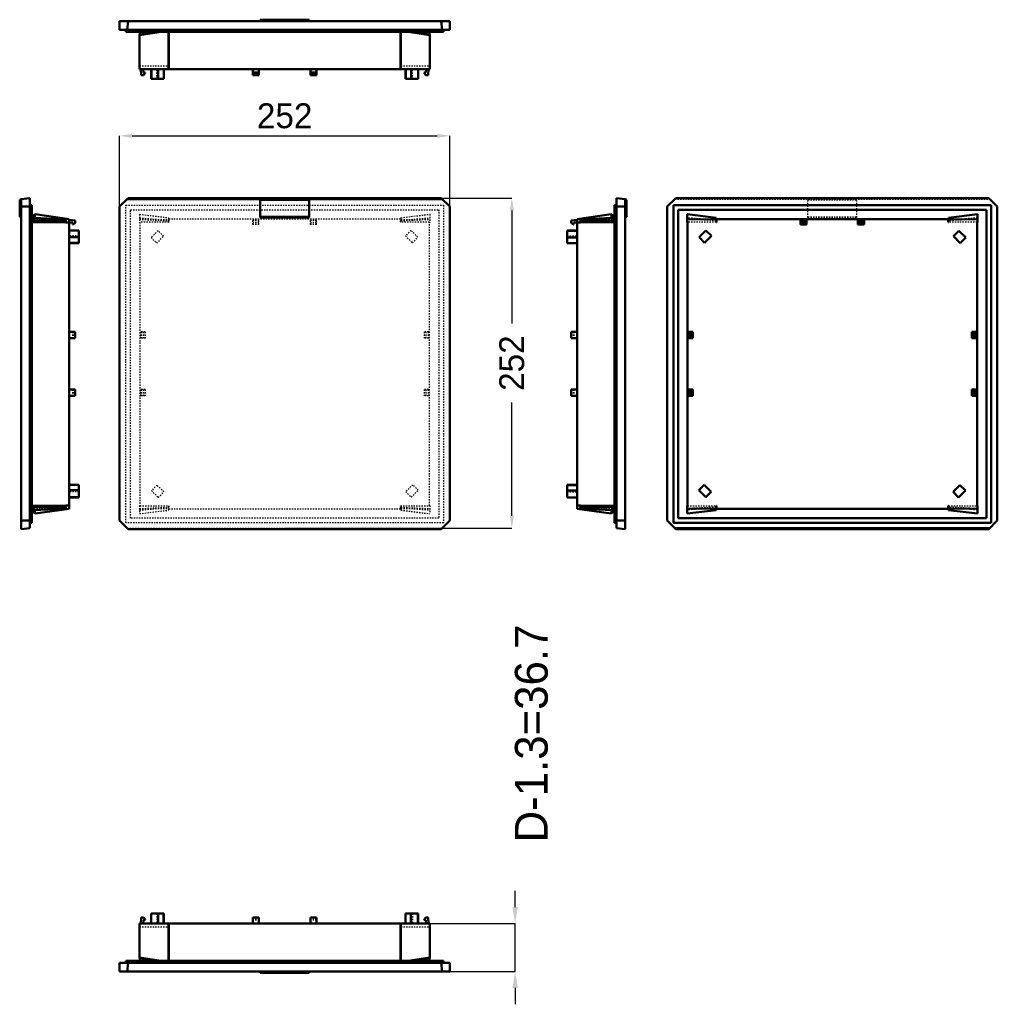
# Model space of a CAD drawing. Header units: millimetres. Extents: x 0 to 746, y -24 to 728.
import ezdxf

# ---------------------------------------------------------------- set-up
doc = ezdxf.new("R2010")
doc.units = ezdxf.units.MM
doc.linetypes.add('Dashed', pattern=[2, 1, -1])
for name, color, linetype, lineweight in [('AM_0', 7, 'Continuous', 50), ('AM_5', 3, 'Continuous', 25), ('AM_9', 6, 'Dashed', 25)]:
    doc.layers.add(name, color=color, linetype=linetype, lineweight=lineweight)
doc.dimstyles.new('ISO-25', dxfattribs={"dimtxt": 2.5, "dimasz": 2.5, "dimexe": 1.25, "dimexo": 0.625, "dimtad": 1, "dimtxsty": 'Standard', "dimcen": 2.5, "dimadec": 0, "dimazin": 0, "dimtfac": 1, "dimtmove": 0, "dimatfit": 3, "dimfxl": 1, "dimarcsym": 0})

# ---------------------------------------------------------------- blocks, each defined once
blk = doc.blocks.new('1_EFA250_300R5_0__0_in_EFA250_300R5_0__1300')
at = {"layer": 'AM_0'}
for p, q in [((110.1, 45.25), (100.36, 45.25)), ((100.36, 45.25), (100.36, 37.75)), ((105.64, 45.25), (105.64, 37.75)), ((109.88, 45.25), (109.88, 37.75)), ((110.1, 45.25), (110.1, 37.75)), ((304.29, 45.25), (294.55, 45.25)), ((294.55, 45.25), (294.55, 37.75)), ((298.79, 45.25), (298.79, 37.75)), ((304.07, 45.25), (304.07, 37.75)), ((304.29, 45.25), (304.29, 37.75)), ((91.56, 37.75), (313.09, 37.75)), ((91.56, 37.75), (91.56, 11.3)), ((92.72, 42.25), (92.41, 37.75)), ((94.48, 42.25), (92.72, 42.25)), ((94.38, 37.75), (94.42, 40.33)), ((94.42, 40.33), (95.87, 40.46)), ((95.87, 40.85), (94.48, 42.25)), ((95.87, 40.46), (95.87, 40.85)), ((113.56, 37.75), (113.56, 9.25)), ((113.83, 37.75), (113.83, 9.25)), ((177.93, 42.25), (177.93, 37.75)), ((182.72, 42.25), (177.93, 42.25)), ((182.72, 42.25), (182.72, 37.75)), ((221.93, 42.25), (221.93, 37.75)), ((226.72, 42.25), (221.93, 42.25)), ((226.72, 42.25), (226.72, 37.75)), ((290.82, 37.75), (290.82, 9.25)), ((291.09, 37.75), (291.09, 9.25)), ((310.17, 42.25), (308.77, 40.85)), ((308.77, 40.85), (308.77, 40.46)), ((308.77, 40.46), (310.23, 40.33)), ((311.93, 42.25), (310.17, 42.25)), ((310.23, 40.33), (310.27, 37.75)), ((312.24, 37.75), (311.93, 42.25)), ((313.09, 37.75), (313.09, 11.3)), ((328.32, 7.75), (76.32, 7.75)), ((76.32, 1.05), (76.32, 7.75)), ((323.57, 9.25), (81.07, 9.25)), ((81.07, 7.75), (81.07, 9.25)), ((82.82, 7.75), (82.12, 1.05)), ((91.56, 11.72), (108.13, 9.25)), ((91.56, 11.3), (105.9, 9.25)), ((91.82, 11.26), (91.82, 9.25)), ((296.52, 9.25), (313.09, 11.72)), ((298.75, 9.25), (313.09, 11.3)), ((312.82, 11.26), (312.82, 9.25)), ((322.53, 1.05), (321.83, 7.75)), ((323.57, 7.75), (323.57, 9.25)), ((328.32, 1.05), (328.32, 7.75)), ((328.32, 1.05), (76.32, 1.05)), ((183.64, 1.05), (183.64, 0)), ((221.01, 0), (183.64, 0)), ((221.01, 1.05), (221.01, 0))]:
    blk.add_line(p, q, dxfattribs=at)
at = {"layer": 'AM_9'}
for p, q in [((100.58, 45.25), (100.58, 37.75)), ((104.6, 45.25), (104.6, 37.75)), ((104.82, 45.25), (104.82, 37.75)), ((105.86, 45.25), (105.86, 37.75)), ((294.77, 45.25), (294.77, 37.75)), ((299.01, 45.25), (299.01, 37.75)), ((299.83, 45.25), (299.83, 37.75)), ((300.05, 45.25), (300.05, 37.75)), ((91.82, 37.75), (91.82, 11.26)), ((182.72, 40.85), (177.93, 40.85)), ((182.72, 40.46), (177.93, 40.46)), ((182.72, 40.33), (177.93, 40.33)), ((226.72, 40.85), (221.93, 40.85)), ((226.72, 40.46), (221.93, 40.46)), ((226.72, 40.33), (221.93, 40.33)), ((312.82, 11.26), (312.82, 37.75)), ((91.56, 35.25), (113.56, 35.25)), ((291.09, 35.25), (313.09, 35.25)), ((82.82, 1.05), (82.12, 7.75)), ((84.57, 7.75), (84.57, 9.25)), ((91.82, 9.25), (91.82, 7.75)), ((105.9, 9.25), (113.56, 8.16)), ((108.13, 9.25), (113.56, 8.44)), ((113.56, 9.25), (113.56, 8.16)), ((113.83, 9.25), (113.83, 7.75)), ((290.82, 9.25), (290.82, 7.75)), ((291.09, 8.16), (298.75, 9.25)), ((291.09, 9.25), (291.09, 8.16)), ((291.09, 8.44), (296.52, 9.25)), ((312.82, 9.25), (312.82, 7.75)), ((320.07, 7.75), (320.07, 9.25)), ((322.53, 7.75), (321.83, 1.05))]:
    blk.add_line(p, q, dxfattribs=at)
blk = doc.blocks.new('2_EFA250_300R5_0__0_in_EFA250_300R5_0__1300')
at = {"layer": 'AM_0'}
for p, q in [((1.05, 590.65), (0, 590.12)), ((0, 590.12), (0, 577.32)), ((1.05, 590.82), (7.75, 591.53)), ((1.05, 338.82), (1.05, 590.82)), ((7.75, 339.53), (7.75, 591.53)), ((1.05, 585.03), (7.75, 585.03)), ((7.75, 586.15), (9.25, 586.15)), ((9.25, 343.65), (9.25, 586.15)), ((9.25, 577.19), (11.72, 579.18)), ((11.72, 579.18), (11.3, 576.4)), ((37.75, 575.44), (11.72, 579.18)), ((0, 577.32), (1.05, 576.8)), ((9.25, 575.23), (11.3, 576.4)), ((9.25, 574.59), (35.25, 574.32)), ((35.25, 573.16), (9.25, 573.16)), ((11.3, 576.4), (35.25, 575.29)), ((35.25, 575.29), (35.25, 572.95)), ((35.25, 572.95), (37.75, 572.95)), ((37.75, 354.35), (37.75, 575.44)), ((42.25, 574.53), (37.75, 574.85)), ((37.75, 572.85), (40.33, 572.81)), ((40.33, 572.81), (40.46, 571.35)), ((40.46, 571.35), (40.85, 571.35)), ((40.85, 571.35), (42.25, 572.74)), ((42.25, 572.74), (42.25, 574.53)), ((45.25, 566.86), (37.75, 566.86)), ((45.25, 557.12), (45.25, 566.86)), ((45.25, 561.58), (37.75, 561.58)), ((45.25, 557.34), (37.75, 557.34)), ((45.25, 557.12), (37.75, 557.12)), ((37.75, 489.3), (42.25, 489.3)), ((42.25, 489.3), (42.25, 484.5)), ((37.75, 484.5), (42.25, 484.5)), ((37.75, 445.3), (42.25, 445.3)), ((42.25, 445.3), (42.25, 440.5)), ((37.75, 440.5), (42.25, 440.5)), ((45.25, 372.67), (37.75, 372.67)), ((45.25, 368.43), (37.75, 368.43)), ((45.25, 362.93), (45.25, 372.67)), ((45.25, 363.15), (37.75, 363.15)), ((45.25, 362.93), (37.75, 362.93)), ((35.25, 356.63), (9.25, 356.63)), ((35.25, 355.47), (9.25, 355.2)), ((9.25, 354.56), (11.3, 353.39)), ((35.25, 354.5), (11.3, 353.39)), ((11.3, 353.39), (11.72, 350.61)), ((11.72, 350.61), (37.75, 354.35)), ((35.25, 356.85), (35.25, 354.5)), ((37.75, 356.85), (35.25, 356.85)), ((9.25, 352.6), (11.72, 350.61)), ((1.05, 345.32), (7.75, 345.32)), ((7.75, 339.53), (1.05, 338.82)), ((7.75, 343.65), (9.25, 343.65))]:
    blk.add_line(p, q, dxfattribs=at)
at = {"layer": 'AM_9'}
for p, q in [((7.75, 582.65), (9.25, 582.65)), ((37.75, 575.4), (7.75, 575.4)), ((9.25, 573.16), (7.75, 573.16)), ((8.44, 576.54), (8.16, 574.6)), ((8.16, 574.6), (9.25, 575.23)), ((8.16, 574.6), (9.25, 574.59)), ((8.44, 576.54), (9.25, 577.19)), ((11.3, 576.4), (8.44, 576.54)), ((37.75, 575.18), (35.25, 575.29)), ((35.25, 573.16), (37.75, 573.16)), ((45.25, 566.64), (37.75, 566.64)), ((45.25, 562.62), (37.75, 562.62)), ((45.25, 562.4), (37.75, 562.4)), ((45.25, 561.36), (37.75, 561.36)), ((40.33, 489.3), (40.33, 484.5)), ((40.46, 489.3), (40.46, 484.5)), ((40.85, 489.3), (40.85, 484.5)), ((40.33, 445.3), (40.33, 440.5)), ((40.46, 445.3), (40.46, 440.5)), ((40.85, 445.3), (40.85, 440.5)), ((45.25, 372.45), (37.75, 372.45)), ((45.25, 368.21), (37.75, 368.21)), ((45.25, 367.39), (37.75, 367.39)), ((45.25, 367.17), (37.75, 367.17)), ((9.25, 356.63), (7.75, 356.63)), ((37.75, 354.4), (7.75, 354.4)), ((9.25, 355.2), (8.16, 355.19)), ((8.16, 355.19), (8.44, 353.26)), ((8.16, 355.19), (9.25, 354.56)), ((8.44, 353.26), (11.3, 353.39)), ((37.75, 356.63), (35.25, 356.63)), ((35.25, 354.5), (37.75, 354.61)), ((7.75, 347.15), (9.25, 347.15)), ((8.44, 353.26), (9.25, 352.6))]:
    blk.add_line(p, q, dxfattribs=at)
blk = doc.blocks.new('3_EFA250_300R5_0__0_in_EFA250_300R5_0__1300')
at = {"layer": 'AM_0'}
for p, q in [((82.82, 591.53), (76.32, 585.03)), ((322.53, 590.82), (82.12, 590.82)), ((321.83, 591.53), (82.82, 591.53)), ((183.64, 590.65), (221.01, 590.65)), ((183.64, 590.65), (183.64, 576.8)), ((221.01, 590.12), (183.64, 590.12)), ((221.01, 590.65), (221.01, 576.8)), ((328.32, 585.03), (321.83, 591.53)), ((76.32, 585.03), (76.32, 345.32)), ((328.32, 345.32), (328.32, 585.03)), ((221.01, 577.32), (183.64, 577.32)), ((221.01, 576.8), (183.64, 576.8)), ((76.32, 345.32), (82.82, 338.82)), ((82.82, 338.82), (321.83, 338.82)), ((321.83, 338.82), (328.32, 345.32))]:
    blk.add_line(p, q, dxfattribs=at)
at = {"layer": 'AM_9'}
for p, q in [((81.07, 343.65), (81.07, 586.15)), ((81.07, 586.15), (323.57, 586.15)), ((84.57, 582.65), (320.07, 582.65)), ((84.57, 347.15), (84.57, 582.65)), ((91.56, 579.18), (113.56, 576.54)), ((91.56, 579.18), (91.56, 572.95)), ((291.09, 576.54), (313.09, 579.18)), ((313.09, 579.18), (313.09, 572.95)), ((320.07, 582.65), (320.07, 347.15)), ((323.57, 586.15), (323.57, 343.65)), ((91.56, 576.4), (113.56, 574.6)), ((91.56, 575.44), (113.56, 575.18)), ((91.56, 575.29), (113.56, 574.32)), ((91.56, 572.95), (91.82, 572.95)), ((91.82, 573.16), (91.82, 356.63)), ((113.83, 573.16), (91.82, 573.16)), ((113.56, 576.54), (113.56, 573.16)), ((113.83, 575.4), (113.83, 573.16)), ((290.82, 575.4), (113.83, 575.4)), ((177.93, 571.35), (177.93, 574.85)), ((177.93, 574.85), (182.72, 574.85)), ((182.72, 574.53), (177.93, 574.53)), ((182.72, 572.85), (177.93, 572.85)), ((182.72, 572.81), (177.93, 572.81)), ((182.72, 572.74), (177.93, 572.74)), ((182.72, 571.35), (177.93, 571.35)), ((182.72, 571.35), (182.72, 574.85)), ((221.93, 571.35), (221.93, 574.85)), ((221.93, 574.85), (226.72, 574.85)), ((226.72, 574.53), (221.93, 574.53)), ((226.72, 572.85), (221.93, 572.85)), ((226.72, 572.81), (221.93, 572.81)), ((226.72, 572.74), (221.93, 572.74)), ((226.72, 571.35), (221.93, 571.35)), ((226.72, 571.35), (226.72, 574.85)), ((290.82, 573.16), (290.82, 575.4)), ((312.82, 573.16), (290.82, 573.16)), ((291.09, 576.54), (291.09, 573.16)), ((291.09, 574.6), (313.09, 576.4)), ((291.09, 575.18), (313.09, 575.44)), ((291.09, 574.32), (313.09, 575.29)), ((312.82, 356.63), (312.82, 573.16)), ((312.82, 572.95), (313.09, 572.95)), ((105.64, 566.64), (100.36, 561.36)), ((109.88, 562.4), (105.64, 566.64)), ((298.79, 566.86), (294.55, 562.62)), ((304.07, 561.58), (298.79, 566.86)), ((100.36, 561.36), (104.6, 557.12)), ((104.6, 557.12), (109.88, 562.4)), ((294.55, 562.62), (299.83, 557.34)), ((299.83, 557.34), (304.07, 561.58)), ((92.41, 484.5), (92.41, 489.3)), ((95.87, 489.3), (92.41, 489.3)), ((92.72, 489.3), (92.72, 484.5)), ((94.38, 489.3), (94.38, 484.5)), ((94.42, 489.3), (94.42, 484.5)), ((94.48, 489.3), (94.48, 484.5)), ((95.87, 489.3), (95.87, 484.5)), ((308.77, 489.3), (308.77, 484.5)), ((312.24, 489.3), (308.77, 489.3)), ((310.17, 489.3), (310.17, 484.5)), ((310.23, 489.3), (310.23, 484.5)), ((310.27, 484.5), (310.27, 489.3)), ((311.93, 489.3), (311.93, 484.5)), ((312.24, 489.3), (312.24, 484.5)), ((95.87, 484.5), (92.41, 484.5)), ((312.24, 484.5), (308.77, 484.5)), ((95.87, 445.3), (92.41, 445.3)), ((92.41, 440.5), (92.41, 445.3)), ((92.72, 445.3), (92.72, 440.5)), ((94.38, 445.3), (94.38, 440.5)), ((94.42, 445.3), (94.42, 440.5)), ((94.48, 445.3), (94.48, 440.5)), ((95.87, 445.3), (95.87, 440.5)), ((308.77, 445.3), (308.77, 440.5)), ((312.24, 445.3), (308.77, 445.3)), ((310.17, 445.3), (310.17, 440.5)), ((310.23, 445.3), (310.23, 440.5)), ((310.27, 440.5), (310.27, 445.3)), ((311.93, 445.3), (311.93, 440.5)), ((312.24, 445.3), (312.24, 440.5)), ((95.87, 440.5), (92.41, 440.5)), ((312.24, 440.5), (308.77, 440.5)), ((104.82, 372.45), (100.58, 368.21)), ((110.1, 367.17), (104.82, 372.45)), ((300.05, 372.67), (294.77, 367.39)), ((299.01, 363.15), (304.29, 368.43)), ((304.29, 368.43), (300.05, 372.67)), ((100.58, 368.21), (105.86, 362.93)), ((105.86, 362.93), (110.1, 367.17)), ((294.77, 367.39), (299.01, 363.15)), ((91.56, 356.85), (91.82, 356.85)), ((91.56, 356.85), (91.56, 350.61)), ((91.56, 354.5), (113.56, 355.47)), ((91.56, 353.39), (113.56, 355.19)), ((91.56, 354.35), (113.56, 354.61)), ((91.82, 356.63), (113.83, 356.63)), ((113.56, 356.63), (113.56, 353.26)), ((113.83, 356.63), (113.83, 354.4)), ((113.83, 354.4), (290.82, 354.4)), ((290.82, 356.63), (312.82, 356.63)), ((290.82, 354.4), (290.82, 356.63)), ((291.09, 356.63), (291.09, 353.26)), ((291.09, 355.47), (313.09, 354.5)), ((291.09, 355.19), (313.09, 353.39)), ((291.09, 354.61), (313.09, 354.35)), ((312.82, 356.85), (313.09, 356.85)), ((313.09, 356.85), (313.09, 350.61)), ((320.07, 347.15), (84.57, 347.15)), ((91.56, 350.61), (113.56, 353.26)), ((291.09, 353.26), (313.09, 350.61)), ((323.57, 343.65), (81.07, 343.65)), ((82.12, 339.53), (322.53, 339.53))]:
    blk.add_line(p, q, dxfattribs=at)
blk = doc.blocks.new('4_EFA250_300R5_0__0_in_EFA250_300R5_0__1300')
at = {"layer": 'AM_0'}
for p, q in [((455.65, 591.53), (462.35, 590.82)), ((455.65, 591.53), (455.65, 339.53)), ((462.35, 590.82), (462.35, 338.82)), ((462.35, 590.65), (463.4, 590.12)), ((463.4, 590.12), (463.4, 577.32)), ((425.65, 575.44), (451.68, 579.18)), ((451.68, 579.18), (454.15, 577.19)), ((451.68, 579.18), (452.1, 576.4)), ((454.15, 586.15), (454.15, 343.65)), ((455.65, 586.15), (454.15, 586.15)), ((462.35, 585.03), (455.65, 585.03)), ((421.15, 574.53), (425.65, 574.85)), ((421.15, 572.74), (421.15, 574.53)), ((422.55, 571.35), (421.15, 572.74)), ((422.94, 571.35), (422.55, 571.35)), ((423.07, 572.81), (422.94, 571.35)), ((425.65, 572.85), (423.07, 572.81)), ((425.65, 354.35), (425.65, 575.44)), ((428.15, 572.95), (425.65, 572.95)), ((452.1, 576.4), (428.15, 575.29)), ((428.15, 575.29), (428.15, 572.95)), ((454.15, 574.59), (428.15, 574.32)), ((428.15, 573.16), (454.15, 573.16)), ((452.1, 576.4), (454.15, 575.23)), ((463.4, 577.32), (462.35, 576.8)), ((418.15, 566.86), (425.65, 566.86)), ((418.15, 566.86), (418.15, 557.12)), ((418.15, 566.64), (425.65, 566.64)), ((418.15, 561.36), (425.65, 561.36)), ((418.15, 557.12), (425.65, 557.12)), ((421.15, 489.3), (425.65, 489.3)), ((421.15, 489.3), (421.15, 484.5)), ((421.15, 484.5), (425.65, 484.5)), ((421.15, 445.3), (425.65, 445.3)), ((421.15, 445.3), (421.15, 440.5)), ((421.15, 440.5), (425.65, 440.5)), ((418.15, 372.67), (425.65, 372.67)), ((418.15, 372.67), (418.15, 362.93)), ((418.15, 372.45), (425.65, 372.45)), ((418.15, 368.21), (425.65, 368.21)), ((418.15, 362.93), (425.65, 362.93)), ((425.65, 356.85), (428.15, 356.85)), ((451.68, 350.61), (425.65, 354.35)), ((428.15, 356.85), (428.15, 354.5)), ((428.15, 356.63), (454.15, 356.63)), ((428.15, 355.47), (454.15, 355.2)), ((428.15, 354.5), (452.1, 353.39)), ((452.1, 353.39), (451.68, 350.61)), ((452.1, 353.39), (454.15, 354.56)), ((451.68, 350.61), (454.15, 352.6)), ((455.65, 343.65), (454.15, 343.65)), ((462.35, 345.32), (455.65, 345.32)), ((462.35, 338.82), (455.65, 339.53))]:
    blk.add_line(p, q, dxfattribs=at)
at = {"layer": 'AM_9'}
for p, q in [((455.65, 582.65), (454.15, 582.65)), ((425.65, 575.4), (455.65, 575.4)), ((425.65, 575.18), (428.15, 575.29)), ((428.15, 573.16), (425.65, 573.16)), ((452.1, 576.4), (454.96, 576.54)), ((454.15, 577.19), (454.96, 576.54)), ((454.15, 575.23), (455.24, 574.6)), ((455.24, 574.6), (454.15, 574.59)), ((454.15, 573.16), (455.65, 573.16)), ((454.96, 576.54), (455.24, 574.6)), ((418.15, 562.62), (425.65, 562.62)), ((418.15, 562.4), (425.65, 562.4)), ((418.15, 561.58), (425.65, 561.58)), ((418.15, 557.34), (425.65, 557.34)), ((422.55, 489.3), (422.55, 484.5)), ((422.94, 489.3), (422.94, 484.5)), ((423.07, 489.3), (423.07, 484.5)), ((422.55, 445.3), (422.55, 440.5)), ((422.94, 445.3), (422.94, 440.5)), ((423.07, 445.3), (423.07, 440.5)), ((418.15, 368.43), (425.65, 368.43)), ((418.15, 367.39), (425.65, 367.39)), ((418.15, 367.17), (425.65, 367.17)), ((418.15, 363.15), (425.65, 363.15)), ((425.65, 356.63), (428.15, 356.63)), ((428.15, 354.5), (425.65, 354.61)), ((425.65, 354.4), (455.65, 354.4)), ((454.96, 353.26), (452.1, 353.39)), ((454.15, 356.63), (455.65, 356.63)), ((454.15, 355.2), (455.24, 355.19)), ((454.15, 354.56), (455.24, 355.19)), ((455.24, 355.19), (454.96, 353.26)), ((454.15, 352.6), (454.96, 353.26)), ((455.65, 347.15), (454.15, 347.15))]:
    blk.add_line(p, q, dxfattribs=at)
blk = doc.blocks.new('5_EFA250_300R5_0__0_in_EFA250_300R5_0__1300')
at = {"layer": 'AM_0'}
for p, q in [((494.47, 585.03), (500.97, 591.53)), ((500.97, 591.53), (739.98, 591.53)), ((739.98, 591.53), (746.47, 585.03)), ((494.47, 345.32), (494.47, 585.03)), ((499.22, 586.15), (741.72, 586.15)), ((499.22, 343.65), (499.22, 586.15)), ((502.72, 582.65), (738.22, 582.65)), ((502.72, 347.15), (502.72, 582.65)), ((531.71, 576.54), (509.71, 579.18)), ((509.71, 572.95), (509.71, 579.18)), ((731.24, 579.18), (709.24, 576.54)), ((731.24, 572.95), (731.24, 579.18)), ((738.22, 582.65), (738.22, 347.15)), ((741.72, 586.15), (741.72, 343.65)), ((746.47, 585.03), (746.47, 345.32)), ((531.71, 575.18), (509.71, 575.44)), ((509.97, 572.95), (509.71, 572.95)), ((509.97, 356.85), (509.97, 572.95)), ((531.71, 573.16), (531.71, 576.54)), ((531.71, 573.16), (531.97, 573.16)), ((531.97, 575.4), (708.97, 575.4)), ((531.97, 573.16), (531.97, 575.4)), ((600.87, 574.85), (596.07, 574.85)), ((596.07, 571.35), (596.07, 574.85)), ((596.07, 574.53), (600.87, 574.53)), ((596.07, 572.74), (600.87, 572.74)), ((596.07, 571.35), (600.87, 571.35)), ((600.87, 571.35), (600.87, 574.85)), ((644.87, 574.85), (640.07, 574.85)), ((640.07, 571.35), (640.07, 574.85)), ((640.07, 574.53), (644.87, 574.53)), ((640.07, 572.74), (644.87, 572.74)), ((640.07, 571.35), (644.87, 571.35)), ((644.87, 571.35), (644.87, 574.85)), ((708.97, 575.4), (708.97, 573.16)), ((708.97, 573.16), (709.24, 573.16)), ((709.24, 573.16), (709.24, 576.54)), ((731.24, 575.44), (709.24, 575.18)), ((730.97, 572.95), (730.97, 356.85)), ((731.24, 572.95), (730.97, 572.95)), ((518.73, 561.58), (524.01, 566.86)), ((524.01, 566.86), (528.25, 562.62)), ((712.92, 562.4), (717.16, 566.64)), ((717.16, 566.64), (722.44, 561.36)), ((522.97, 557.34), (518.73, 561.58)), ((528.25, 562.62), (522.97, 557.34)), ((718.2, 557.12), (712.92, 562.4)), ((722.44, 561.36), (718.2, 557.12)), ((510.56, 489.3), (514.02, 489.3)), ((510.56, 489.3), (510.56, 484.5)), ((510.87, 489.3), (510.87, 484.5)), ((512.63, 489.3), (512.63, 484.5)), ((514.02, 489.3), (514.02, 484.5)), ((726.92, 489.3), (730.39, 489.3)), ((726.92, 489.3), (726.92, 484.5)), ((728.32, 489.3), (728.32, 484.5)), ((730.08, 489.3), (730.08, 484.5)), ((730.39, 484.5), (730.39, 489.3)), ((510.56, 484.5), (514.02, 484.5)), ((726.92, 484.5), (730.39, 484.5)), ((510.56, 445.3), (514.02, 445.3)), ((510.56, 445.3), (510.56, 440.5)), ((510.87, 445.3), (510.87, 440.5)), ((512.63, 445.3), (512.63, 440.5)), ((514.02, 445.3), (514.02, 440.5)), ((726.92, 445.3), (726.92, 440.5)), ((726.92, 445.3), (730.39, 445.3)), ((728.32, 445.3), (728.32, 440.5)), ((730.08, 445.3), (730.08, 440.5)), ((730.39, 440.5), (730.39, 445.3)), ((510.56, 440.5), (514.02, 440.5)), ((726.92, 440.5), (730.39, 440.5)), ((518.51, 368.43), (522.75, 372.67)), ((523.79, 363.15), (518.51, 368.43)), ((522.75, 372.67), (528.03, 367.39)), ((712.7, 367.17), (717.98, 372.45)), ((717.98, 372.45), (722.22, 368.21)), ((528.03, 367.39), (523.79, 363.15)), ((716.94, 362.93), (712.7, 367.17)), ((722.22, 368.21), (716.94, 362.93)), ((509.71, 350.61), (509.71, 356.85)), ((509.97, 356.85), (509.71, 356.85)), ((531.71, 354.61), (509.71, 354.35)), ((531.71, 353.26), (531.71, 356.63)), ((531.97, 356.63), (531.71, 356.63)), ((531.97, 354.4), (531.97, 356.63)), ((708.97, 354.4), (531.97, 354.4)), ((708.97, 356.63), (708.97, 354.4)), ((709.24, 356.63), (708.97, 356.63)), ((709.24, 353.26), (709.24, 356.63)), ((731.24, 354.35), (709.24, 354.61)), ((731.24, 356.85), (730.97, 356.85)), ((731.24, 350.61), (731.24, 356.85)), ((738.22, 347.15), (502.72, 347.15)), ((531.71, 353.26), (509.71, 350.61)), ((731.24, 350.61), (709.24, 353.26)), ((494.47, 345.32), (500.97, 338.82)), ((741.72, 343.65), (499.22, 343.65)), ((740.68, 339.53), (500.27, 339.53)), ((739.98, 338.82), (500.97, 338.82)), ((739.98, 338.82), (746.47, 345.32))]:
    blk.add_line(p, q, dxfattribs=at)
at = {"layer": 'AM_9'}
for p, q in [((500.27, 590.82), (740.68, 590.82)), ((601.79, 576.8), (601.79, 590.65)), ((639.16, 590.65), (601.79, 590.65)), ((601.79, 590.12), (639.16, 590.12)), ((639.16, 576.8), (639.16, 590.65)), ((531.71, 574.6), (509.71, 576.4)), ((531.71, 574.32), (509.71, 575.29)), ((531.71, 573.16), (509.97, 573.16)), ((509.97, 573.16), (509.97, 572.95)), ((596.07, 572.85), (600.87, 572.85)), ((596.07, 572.81), (600.87, 572.81)), ((601.79, 577.32), (639.16, 577.32)), ((601.79, 576.8), (639.16, 576.8)), ((640.07, 572.85), (644.87, 572.85)), ((640.07, 572.81), (644.87, 572.81)), ((731.24, 576.4), (709.24, 574.6)), ((731.24, 575.29), (709.24, 574.32)), ((730.97, 573.16), (709.24, 573.16)), ((730.97, 572.95), (730.97, 573.16)), ((512.53, 484.5), (512.53, 489.3)), ((512.57, 489.3), (512.57, 484.5)), ((728.38, 489.3), (728.38, 484.5)), ((728.42, 489.3), (728.42, 484.5)), ((512.53, 440.5), (512.53, 445.3)), ((512.57, 445.3), (512.57, 440.5)), ((728.38, 445.3), (728.38, 440.5)), ((728.42, 445.3), (728.42, 440.5)), ((531.71, 355.47), (509.71, 354.5)), ((531.71, 355.19), (509.71, 353.39)), ((509.97, 356.85), (509.97, 356.63)), ((509.97, 356.63), (531.71, 356.63)), ((709.24, 356.63), (730.97, 356.63)), ((731.24, 354.5), (709.24, 355.47)), ((731.24, 353.39), (709.24, 355.19)), ((730.97, 356.63), (730.97, 356.85))]:
    blk.add_line(p, q, dxfattribs=at)
blk = doc.blocks.new('6_EFA250_300R5_0__0_in_EFA250_300R5_0__1300')
at = {"layer": 'AM_0'}
for p, q in [((76.32, 726.65), (76.32, 719.95)), ((76.32, 726.65), (328.32, 726.65)), ((82.82, 726.65), (82.12, 719.95)), ((183.64, 727.7), (183.64, 726.65)), ((221.01, 727.7), (183.64, 727.7)), ((221.01, 727.7), (221.01, 726.65)), ((322.53, 719.95), (321.83, 726.65)), ((328.32, 726.65), (328.32, 719.95)), ((76.32, 719.95), (328.32, 719.95)), ((81.07, 719.95), (81.07, 718.45)), ((81.07, 718.45), (323.57, 718.45)), ((91.56, 715.98), (108.13, 718.45)), ((91.56, 716.4), (105.9, 718.45)), ((91.56, 716.4), (91.56, 689.95)), ((91.82, 716.44), (91.82, 718.45)), ((113.56, 718.45), (113.56, 689.95)), ((113.83, 689.95), (113.83, 718.45)), ((290.82, 689.95), (290.82, 718.45)), ((291.09, 718.45), (291.09, 689.95)), ((296.52, 718.45), (313.09, 715.98)), ((298.75, 718.45), (313.09, 716.4)), ((312.82, 716.44), (312.82, 718.45)), ((313.09, 716.4), (313.09, 689.95)), ((323.57, 719.95), (323.57, 718.45)), ((91.56, 689.95), (313.09, 689.95)), ((92.72, 685.45), (92.41, 689.95)), ((94.48, 685.45), (92.72, 685.45)), ((94.38, 689.95), (94.42, 687.37)), ((94.42, 687.37), (95.87, 687.25)), ((95.87, 686.85), (94.48, 685.45)), ((95.87, 687.25), (95.87, 686.85)), ((100.36, 682.45), (100.36, 689.95)), ((100.58, 682.45), (100.58, 689.95)), ((105.86, 682.45), (105.86, 689.95)), ((110.1, 682.45), (110.1, 689.95)), ((177.93, 689.95), (177.93, 685.45)), ((182.72, 687.37), (177.93, 687.37)), ((182.72, 687.25), (177.93, 687.25)), ((182.72, 686.85), (177.93, 686.85)), ((182.72, 685.45), (177.93, 685.45)), ((182.72, 689.95), (182.72, 685.45)), ((221.93, 689.95), (221.93, 685.45)), ((226.72, 687.37), (221.93, 687.37)), ((226.72, 687.25), (221.93, 687.25)), ((226.72, 686.85), (221.93, 686.85)), ((226.72, 685.45), (221.93, 685.45)), ((226.72, 689.95), (226.72, 685.45)), ((294.55, 682.45), (294.55, 689.95)), ((294.77, 682.45), (294.77, 689.95)), ((299.01, 682.45), (299.01, 689.95)), ((304.29, 682.45), (304.29, 689.95)), ((308.77, 687.25), (310.23, 687.37)), ((308.77, 686.85), (308.77, 687.25)), ((310.17, 685.45), (308.77, 686.85)), ((311.93, 685.45), (310.17, 685.45)), ((310.23, 687.37), (310.27, 689.95)), ((312.24, 689.95), (311.93, 685.45)), ((100.36, 682.45), (110.1, 682.45)), ((294.55, 682.45), (304.29, 682.45))]:
    blk.add_line(p, q, dxfattribs=at)
at = {"layer": 'AM_9'}
for p, q in [((82.82, 719.95), (82.12, 726.65)), ((322.53, 726.65), (321.83, 719.95)), ((84.57, 719.95), (84.57, 718.45)), ((91.82, 718.45), (91.82, 719.95)), ((91.82, 716.44), (91.82, 689.95)), ((105.9, 718.45), (113.56, 719.55)), ((108.13, 718.45), (113.56, 719.26)), ((113.56, 719.55), (113.56, 718.45)), ((113.83, 718.45), (113.83, 719.95)), ((290.82, 718.45), (290.82, 719.95)), ((291.09, 719.55), (298.75, 718.45)), ((291.09, 719.55), (291.09, 718.45)), ((291.09, 719.26), (296.52, 718.45)), ((312.82, 718.45), (312.82, 719.95)), ((312.82, 689.95), (312.82, 716.44)), ((320.07, 719.95), (320.07, 718.45)), ((91.56, 692.45), (113.56, 692.45)), ((291.09, 692.45), (313.09, 692.45)), ((104.6, 682.45), (104.6, 689.95)), ((104.82, 682.45), (104.82, 689.95)), ((105.64, 682.45), (105.64, 689.95)), ((109.88, 682.45), (109.88, 689.95)), ((298.79, 682.45), (298.79, 689.95)), ((299.83, 682.45), (299.83, 689.95)), ((300.05, 682.45), (300.05, 689.95)), ((304.07, 682.45), (304.07, 689.95))]:
    blk.add_line(p, q, dxfattribs=at)
blk = doc.blocks.new('*D7')
at = {"layer": 'AM_5', "color": 0, "lineweight": -2}
for p, q in [((378.32, 50.25), (378.32, 62.75)), ((202.32, 37.75), (378.32, 37.75)), ((378.32, 1.05), (378.32, 37.75)), ((202.32, 1.05), (378.32, 1.05)), ((378.32, -11.45), (378.32, -23.95))]:
    blk.add_line(p, q, dxfattribs=at)
at = {"layer": 'AM_5', "color": 0}
for points in [[(376.24, 50.25), (380.41, 50.25), (378.32, 37.75)], [(380.41, -11.45), (376.24, -11.45), (378.32, 1.05)]]:
    blk.add_solid(points, dxfattribs=at)
at = {"layer": 'Defpoints', "color": 0}
for p in [(202.32, 37.75), (378.32, 37.75), (202.32, 1.05)]:
    blk.add_point(p, dxfattribs=at)
at = {"layer": 'AM_5', "color": 0, "insert": (390.82, 182.75), "char_height": 25, "attachment_point": 5, "rotation": 90}
blk.add_mtext('D-1.3=36.7', dxfattribs=at)
blk = doc.blocks.new('*D8')
at = {"layer": 'AM_5', "color": 0, "lineweight": -2}
for p, q in [((76.32, 585.03), (76.32, 639.03)), ((85.82, 639.03), (318.82, 639.03)), ((328.32, 585.03), (328.32, 639.03))]:
    blk.add_line(p, q, dxfattribs=at)
at = {"layer": 'AM_5', "color": 0}
for points in [[(85.82, 640.61), (85.82, 637.45), (76.32, 639.03)], [(318.82, 637.45), (318.82, 640.61), (328.32, 639.03)]]:
    blk.add_solid(points, dxfattribs=at)
at = {"layer": 'Defpoints', "color": 0}
for p in [(328.32, 629.53), (76.32, 585.03), (328.32, 585.03)]:
    blk.add_point(p, dxfattribs=at)
at = {"layer": 'AM_5', "color": 0, "insert": (202.32, 654.23), "char_height": 19, "attachment_point": 5}
blk.add_mtext('252', dxfattribs=at)
blk = doc.blocks.new('*D9')
at = {"layer": 'AM_5', "color": 0, "lineweight": -2}
for p, q in [((202.32, 591.53), (375.82, 591.53)), ((375.82, 582.03), (375.82, 495.66)), ((375.82, 349.03), (375.82, 435.4)), ((202.32, 339.53), (375.82, 339.53))]:
    blk.add_line(p, q, dxfattribs=at)
at = {"layer": 'AM_5', "color": 0}
for points in [[(377.41, 582.03), (374.24, 582.03), (375.82, 591.53)], [(374.24, 349.03), (377.41, 349.03), (375.82, 339.53)]]:
    blk.add_solid(points, dxfattribs=at)
at = {"layer": 'Defpoints', "color": 0}
for p in [(202.32, 591.53), (202.32, 339.53), (366.32, 339.53)]:
    blk.add_point(p, dxfattribs=at)
at = {"layer": 'AM_5', "color": 0, "insert": (375.82, 465.53), "char_height": 19, "attachment_point": 5, "rotation": 90}
blk.add_mtext('252', dxfattribs=at)

msp = doc.modelspace()

# ---------------------------------------------------------------- block references
for name in ['6_EFA250_300R5_0__0_in_EFA250_300R5_0__1300', '2_EFA250_300R5_0__0_in_EFA250_300R5_0__1300', '3_EFA250_300R5_0__0_in_EFA250_300R5_0__1300', '4_EFA250_300R5_0__0_in_EFA250_300R5_0__1300', '5_EFA250_300R5_0__0_in_EFA250_300R5_0__1300', '1_EFA250_300R5_0__0_in_EFA250_300R5_0__1300']:
    msp.add_blockref(name, (0, 0))

# ---------------------------------------------------------------- dimensions: what is measured, and where the dimension line sits
at = {"layer": 'AM_5'}
dim = msp.add_linear_dim(base=(328.325, 639.029), p1=(76.325, 585.029), p2=(328.325, 585.029), text='252', dimstyle='ISO-25', override={"dimtxt": 19, "dimasz": 9.5, "dimexe": 0, "dimexo": 0, "dimgap": 5.7}, dxfattribs=at)
dim.commit()
dim.dimension.update_dxf_attribs({"geometry": '*D8', "text_midpoint": (202.325, 639.029), "dimtype": 160})
for base, p1, p2, text, override, picture, middle in [((375.825, 339.529), (202.325, 591.529), (202.325, 339.529), '252', {"dimtxt": 19, "dimasz": 9.5, "dimexe": 0, "dimexo": 0, "dimgap": 5.7}, '*D9', (375.825, 465.529)), ((378.325, 37.75), (202.325, 1.05), (202.325, 37.75), 'D-1.3=36.7', {"dimtxt": 25, "dimasz": 12.5, "dimexe": 0, "dimexo": 0, "dimgap": 7.5}, '*D7', (390.825, 182.75))]:
    dim = msp.add_linear_dim(base=base, p1=p1, p2=p2, angle=90, text=text, dimstyle='ISO-25', override=override, dxfattribs=at)
    dim.commit()
    dim.dimension.update_dxf_attribs({"geometry": picture, "text_midpoint": middle, "dimtype": 160, "text_rotation": 90})

doc.saveas('drawing.dxf')
